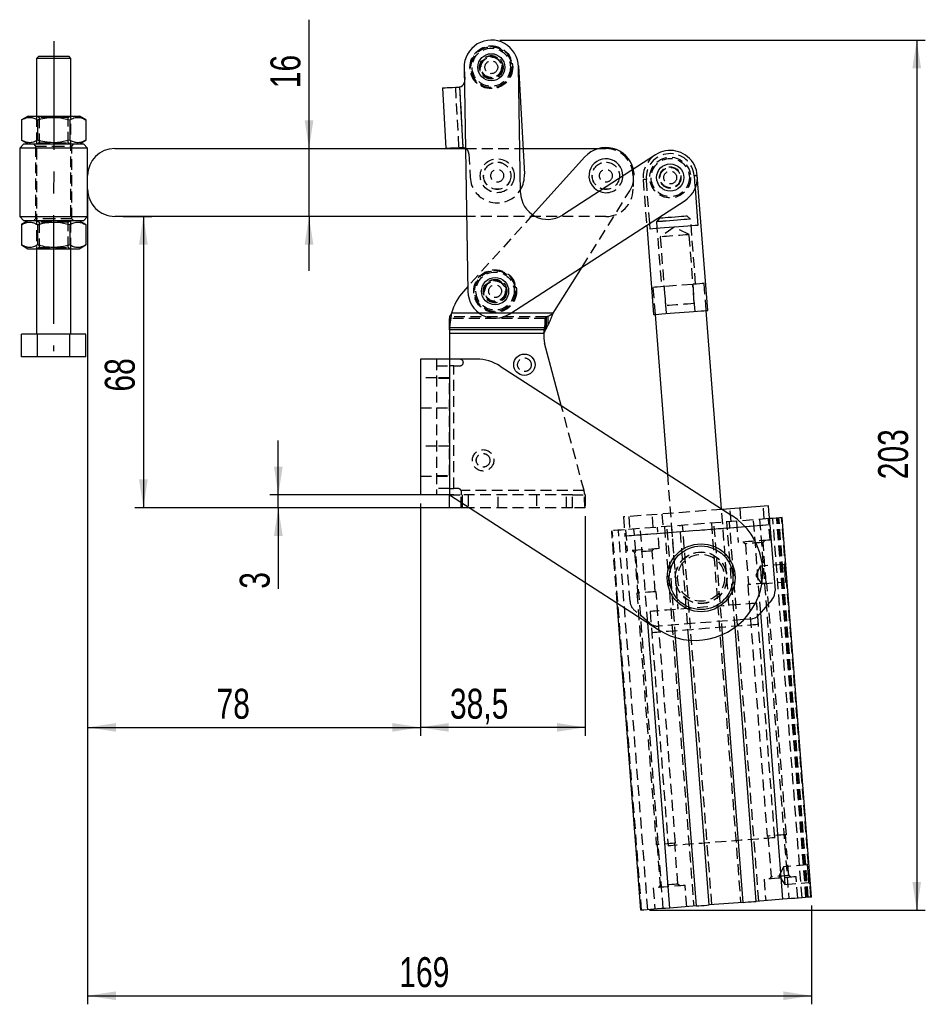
# Model space of a CAD drawing. Extents: x 96 to 729, y 56 to 572.
# Tile 6 of 14: x 96 to 308, y 308 to 539. Entities that reach past the tile are written whole.
import ezdxf

# ---------------------------------------------------------------- set-up
doc = ezdxf.new("R2010")
doc.units = 0
doc.header["$LTSCALE"] = 2
doc.linetypes.add('CENTERX2', pattern=[20.32, 12.7, -2.54, 2.54, -2.54])
doc.linetypes.add('HIDDEN', pattern=[1.905, 1.27, -0.635])
doc.layers.get('0').update_dxf_attribs({"linetype": 'CONTINUOUS'})
doc.styles.add('SLDTEXTSTYLE0', font='TXT', dxfattribs={"width": 0.75})
doc.dimstyles.new('SLDDIMSTYLE0', dxfattribs={"dimtxt": 7, "dimasz": 6.604, "dimexe": 0, "dimexo": 0.0625, "dimgap": 1.75, "dimtad": 1, "dimdec": 3, "dimrnd": 1e-09, "dimzin": 12, "dimtxsty": 'SLDTEXTSTYLE0', "dimsah": 1, "dimcen": 0.09, "dimazin": 3, "dimtfac": 1, "dimtdec": 3, "dimtmove": 0, "dimatfit": 3, "dimtolj": 1, "dimtzin": 12})
doc.dimstyles.new('SLDDIMSTYLE1', dxfattribs={"dimtxt": 7, "dimasz": 6.604, "dimexe": 0, "dimexo": 0.0625, "dimgap": 1.75, "dimtad": 1, "dimdec": 0, "dimrnd": 1e-09, "dimzin": 12, "dimtxsty": 'SLDTEXTSTYLE0', "dimsah": 1, "dimcen": 0.09, "dimazin": 3, "dimtfac": 1, "dimtdec": 0, "dimtofl": 0, "dimtmove": 0, "dimatfit": 3, "dimtolj": 1, "dimtzin": 12})
doc.dimstyles.new('SLDDIMSTYLE2', dxfattribs={"dimtxt": 7, "dimasz": 6.604, "dimexe": 0, "dimexo": 0.0625, "dimgap": 1.75, "dimtad": 1, "dimdec": 0, "dimrnd": 1e-09, "dimzin": 12, "dimtxsty": 'SLDTEXTSTYLE0', "dimsah": 1, "dimcen": 0.09, "dimazin": 3, "dimtfac": 1, "dimtdec": 0, "dimtmove": 0, "dimatfit": 3, "dimtolj": 1, "dimtzin": 12})
doc.dimstyles.new('SLDDIMSTYLE3', dxfattribs={"dimtxt": 7, "dimasz": 6.604, "dimexe": 0, "dimexo": 0.0625, "dimgap": 1.75, "dimtad": 1, "dimdec": 0, "dimrnd": 1e-09, "dimzin": 12, "dimtxsty": 'SLDTEXTSTYLE0', "dimsah": 1, "dimcen": 0.09, "dimazin": 3, "dimtfac": 1, "dimtofl": 0, "dimtmove": 0, "dimatfit": 3, "dimtolj": 1, "dimtzin": 12})
doc.dimstyles.new('SLDDIMSTYLE4', dxfattribs={"dimtxt": 7, "dimasz": 6.604, "dimexe": 0, "dimexo": 0.0625, "dimgap": 1.75, "dimtad": 1, "dimdec": 3, "dimrnd": 1e-09, "dimzin": 12, "dimtxsty": 'SLDTEXTSTYLE0', "dimsah": 1, "dimcen": 0.09, "dimazin": 3, "dimtfac": 1, "dimtdec": 3, "dimtofl": 0, "dimtmove": 0, "dimatfit": 3, "dimtolj": 1, "dimtzin": 12})

# ---------------------------------------------------------------- blocks, each defined once
blk = doc.blocks.new('_D')
at = {"color": 179, "linetype": 'CONTINUOUS'}
for p, q in [((156.47, 427.61), (156.47, 440.31)), ((197.47, 427.61), (154.47, 427.61)), ((156.47, 424.61), (156.47, 427.61)), ((197.47, 424.61), (154.47, 424.61)), ((156.47, 424.61), (156.47, 405.65))]:
    blk.add_line(p, q, dxfattribs=at)
for points in [[(156.47, 427.61), (157.49, 434.21), (155.46, 434.21)], [(156.47, 424.61), (155.46, 418), (157.49, 418)]]:
    blk.add_solid(points, dxfattribs=at)
at = {"color": 179, "linetype": 'CONTINUOUS', "insert": (147.45, 405.65, 0.1), "char_height": 7, "attachment_point": 1, "rotation": 90, "style": 'SLDTEXTSTYLE0'}
blk.add_mtext('3', dxfattribs=at)
blk = doc.blocks.new('_D_1')
at = {"color": 179, "linetype": 'CONTINUOUS'}
for p, q in [((120.24, 492.73), (126.93, 492.73)), ((124.93, 492.73), (124.93, 424.61)), ((194.47, 424.61), (122.93, 424.61))]:
    blk.add_line(p, q, dxfattribs=at)
for points in [[(124.93, 492.73), (123.92, 486.13), (125.95, 486.13)], [(124.93, 424.61), (125.95, 431.21), (123.92, 431.21)]]:
    blk.add_solid(points, dxfattribs=at)
at = {"color": 179, "linetype": 'CONTINUOUS', "insert": (115.91, 451.75, 0.1), "char_height": 7, "attachment_point": 1, "rotation": 90, "style": 'SLDTEXTSTYLE0'}
blk.add_mtext('68', dxfattribs=at)
blk = doc.blocks.new('_D_2')
at = {"color": 179, "linetype": 'CONTINUOUS'}
for p, q in [((163.65, 508.6), (163.66, 538.72)), ((163.65, 492.72), (163.65, 508.6)), ((163.65, 492.72), (163.64, 480.02))]:
    blk.add_line(p, q, dxfattribs=at)
for points in [[(163.65, 508.6), (164.67, 515.2), (162.63, 515.2)], [(163.65, 492.72), (162.63, 486.12), (164.66, 486.12)]]:
    blk.add_solid(points, dxfattribs=at)
at = {"color": 179, "linetype": 'CONTINUOUS', "insert": (154.63, 522.7, 0.1), "char_height": 7, "attachment_point": 1, "rotation": 89.987, "style": 'SLDTEXTSTYLE0'}
blk.add_mtext('16', dxfattribs=at)
blk = doc.blocks.new('_D_3')
at = {"color": 179, "linetype": 'CONTINUOUS'}
for p, q in [((208.26, 533.95), (307.7, 533.95)), ((305.7, 533.95), (305.7, 330.48)), ((243.24, 330.48), (307.7, 330.48))]:
    blk.add_line(p, q, dxfattribs=at)
for points in [[(305.7, 533.95), (304.69, 527.35), (306.72, 527.35)], [(305.7, 330.48), (306.72, 337.08), (304.69, 337.08)]]:
    blk.add_solid(points, dxfattribs=at)
at = {"color": 179, "linetype": 'CONTINUOUS', "insert": (296.68, 431.25, 0.1), "char_height": 7, "attachment_point": 1, "rotation": 90, "style": 'SLDTEXTSTYLE0'}
blk.add_mtext('203', dxfattribs=at)
blk = doc.blocks.new('_D_4')
at = {"color": 179, "linetype": 'CONTINUOUS'}
for p, q in [((111.9, 497.09), (111.9, 308.48)), ((281.12, 331.55), (281.12, 308.48)), ((111.9, 310.48), (281.12, 310.48))]:
    blk.add_line(p, q, dxfattribs=at)
for points in [[(111.9, 310.48), (118.5, 309.46), (118.5, 311.49)], [(281.12, 310.48), (274.52, 311.49), (274.52, 309.46)]]:
    blk.add_solid(points, dxfattribs=at)
at = {"color": 179, "linetype": 'CONTINUOUS', "insert": (184.74, 319.5, 0.1), "char_height": 7, "attachment_point": 1, "style": 'SLDTEXTSTYLE0'}
blk.add_mtext('169', dxfattribs=at)
blk = doc.blocks.new('_D_5')
at = {"color": 179, "linetype": 'CONTINUOUS'}
for p, q in [((111.9, 497.09), (111.9, 371.23)), ((189.72, 425.58), (189.72, 371.23)), ((111.9, 373.23), (189.72, 373.23))]:
    blk.add_line(p, q, dxfattribs=at)
for points in [[(111.9, 373.23), (118.5, 372.22), (118.5, 374.25)], [(189.72, 373.23), (183.12, 374.25), (183.12, 372.22)]]:
    blk.add_solid(points, dxfattribs=at)
at = {"color": 179, "linetype": 'CONTINUOUS', "insert": (142.02, 382.26, 0.1), "char_height": 7, "attachment_point": 1, "style": 'SLDTEXTSTYLE0'}
blk.add_mtext('78', dxfattribs=at)
blk = doc.blocks.new('_D_6')
at = {"color": 218, "linetype": 'CONTINUOUS'}
for p, q in [((189.72, 425.58), (189.72, 371.23)), ((228.22, 422.61), (228.22, 371.23)), ((228.22, 373.23), (189.72, 373.23))]:
    blk.add_line(p, q, dxfattribs=at)
for points in [[(189.72, 373.23), (196.32, 372.22), (196.32, 374.25)], [(228.22, 373.23), (221.62, 374.25), (221.62, 372.22)]]:
    blk.add_solid(points, dxfattribs=at)
at = {"color": 218, "linetype": 'CONTINUOUS', "insert": (196.59, 382.26, 0.1), "char_height": 7, "attachment_point": 1, "style": 'SLDTEXTSTYLE0'}
blk.add_mtext('38,5', dxfattribs=at)

msp = doc.modelspace()

# ---------------------------------------------------------------- linework, layer by layer
at = {"color": 218, "linetype": 'CENTERX2'}
msp.add_line((103.966141, 533.674413), (103.949669, 461.174415), dxfattribs=at)
at = {"color": 7, "linetype": 'CONTINUOUS'}
for p, q in [((99.965235, 529.675324), (99.962165, 516.175319)), ((100.465347, 530.175206), (99.965235, 529.675324)), ((107.965228, 529.673506), (107.465347, 530.173619)), ((107.962166, 516.173501), (107.965228, 529.673506)), ((199.909001, 527.493593), (200.789399, 475.150996)), ((212.59861, 527.947483), (213.987008, 502.585453)), ((213.102322, 498.270814), (212.607205, 527.707172)), ((194.855099, 522.769858), (195.631289, 508.591083)), ((198.649417, 522.977573), (198.848386, 523.001877)), ((198.848386, 523.001877), (199.626041, 508.796361)), ((97.962168, 516.175774), (96.456413, 515.306887)), ((111.467523, 515.303475), (109.962163, 516.173047)), ((96.456413, 515.306887), (96.455333, 510.545348)), ((100.209189, 515.30603), (100.208109, 510.544498)), ((107.714747, 515.304332), (107.71366, 510.542792)), ((111.467523, 515.303475), (111.466442, 510.541943)), ((97.023187, 509.675992), (96.022961, 508.676213)), ((96.455333, 510.545348), (97.960686, 509.675776)), ((109.960688, 509.673049), (111.466442, 510.541943)), ((111.897958, 508.672607), (110.898187, 509.67284)), ((96.022961, 508.676213), (96.019325, 492.676218)), ((111.896505, 502.260108), (111.897958, 508.672607)), ((118.247946, 508.608666), (200.226957, 508.59004)), ((199.626041, 508.796361), (199.425608, 508.798798)), ((213.658465, 508.586992), (231.248639, 508.582991)), ((228.146813, 506.654468), (215.916429, 493.10254)), ((244.629693, 507.135254), (222.906119, 493.049604)), ((111.895782, 499.085111), (111.896505, 502.260108)), ((256.84951, 470.739302), (254.415584, 502.295581)), ((111.894329, 492.672612), (111.895782, 499.085111)), ((253.895168, 499.246527), (254.560367, 490.622145)), ((210.593196, 469.929785), (251.539083, 496.479255)), ((200.493974, 492.714983), (118.24434, 492.733669)), ((96.019325, 492.676218), (97.019096, 491.675992)), ((96.450848, 490.80689), (96.449767, 486.04535)), ((97.956595, 491.675776), (96.450848, 490.80689)), ((100.203623, 490.806033), (100.202543, 486.044497)), ((107.709174, 490.804327), (107.708094, 486.042795)), ((111.461957, 490.803477), (109.956597, 491.673049)), ((110.894096, 491.672841), (111.894329, 492.672612)), ((111.461957, 490.803477), (111.460869, 486.041942)), ((242.57479, 490.666774), (244.187118, 469.762658)), ((243.400212, 489.761365), (243.294389, 491.133367)), ((96.449767, 486.04535), (97.95512, 485.175778)), ((109.955122, 485.173051), (111.460869, 486.041942)), ((99.955124, 485.175324), (99.950579, 465.175324)), ((107.950581, 465.173506), (107.955125, 485.173506)), ((220.745319, 470.097245), (227.486616, 480.883543)), ((200.76975, 476.319202), (199.742314, 475.180746)), ((244.536081, 469.789573), (247.412187, 432.50036)), ((260.078118, 424.328529), (256.500547, 470.712387)), ((196.4705, 466.229503), (196.4705, 468.82758)), ((196.496184, 469.231219), (196.496184, 466.633142)), ((96.443822, 459.876121), (96.445021, 465.176121)), ((100.197804, 465.175268), (96.445021, 465.176121)), ((100.196597, 459.875268), (100.197804, 465.175268)), ((107.703355, 465.173562), (100.197804, 465.175268)), ((107.702148, 459.873562), (107.703355, 465.173562)), ((111.456131, 465.172709), (107.703355, 465.173562)), ((111.454924, 459.872709), (111.456131, 465.172709)), ((196.4705, 466.229503), (196.4705, 466.228996)), ((218.822671, 466.228996), (196.4705, 466.228996)), ((196.4705, 466.228996), (196.4705, 465.362971)), ((218.542246, 465.362971), (196.4705, 465.362971)), ((196.4705, 465.362971), (196.4705, 459.332385)), ((219.150073, 466.633142), (196.496184, 466.633142)), ((218.822671, 466.229503), (218.822671, 466.228996)), ((218.822671, 465.862972), (218.822671, 466.228996)), ((219.150073, 466.633142), (219.472165, 467.186791)), ((222.624181, 448.493133), (218.723357, 463.051212)), ((100.196597, 459.875268), (96.443822, 459.876121)), ((107.702148, 459.873562), (100.196597, 459.875268)), ((111.454924, 459.872709), (107.702148, 459.873562)), ((189.720501, 459.332385), (189.720501, 427.582386)), ((196.4705, 459.332385), (189.720501, 459.332385)), ((196.4705, 459.332385), (196.4705, 427.582386)), ((202.877933, 459.332385), (196.4705, 459.332385)), ((208.299325, 457.735275), (262.451959, 422.796969)), ((196.4705, 427.582386), (189.720501, 427.582386)), ((196.4705, 427.582386), (245.239043, 396.117802)), ((196.4705, 424.607386), (196.4705, 427.582386)), ((199.470501, 424.607386), (196.4705, 424.607386)), ((201.081603, 424.607386), (199.470501, 424.607386)), ((271.055256, 425.048567), (260.253423, 424.215425)), ((281.121289, 333.551709), (274.277074, 422.288155)), ((271.40131, 420.561893), (272.580357, 405.275355)), ((271.867411, 403.092745), (268.883736, 399.610343)), ((241.239739, 330.475655), (235.702203, 402.270799)), ((266.836268, 398.571134), (265.286115, 398.451571)), ((274.407727, 333.033894), (269.240582, 400.026838)), ((247.953301, 330.993471), (242.809375, 397.68538)), ((268.169754, 332.552758), (263.225937, 396.650237)), ((254.191273, 331.474607), (249.350817, 394.231965)), ((265.158699, 332.320516), (260.32689, 394.965759)), ((257.202328, 331.706849), (252.424975, 393.64607)), ((265.158699, 332.320516), (257.202328, 331.706849)), ((274.407727, 333.033894), (268.169754, 332.552758)), ((254.191273, 331.474607), (247.953301, 330.993471))]:
    msp.add_line(p, q, dxfattribs=at)
at = {"color": 7, "linetype": 'HIDDEN'}
for p, q in [((199.909001, 527.493593), (199.917597, 527.253282)), ((199.917597, 527.253282), (200.065182, 524.557319)), ((197.850613, 522.933838), (198.626804, 508.75507)), ((198.848386, 523.001877), (199.626041, 508.796361)), ((99.962165, 516.175319), (99.955124, 485.175324)), ((100.171593, 516.175275), (100.587097, 515.884195)), ((100.587097, 515.884195), (100.585756, 509.966162)), ((107.335751, 509.964635), (107.3371, 515.882661)), ((107.3371, 515.882661), (107.75273, 516.173554)), ((107.955125, 485.173506), (107.962166, 516.173501)), ((99.210692, 509.675492), (99.710574, 509.17538)), ((99.710574, 509.17538), (99.706714, 492.175383)), ((100.585756, 509.966162), (100.170118, 509.675276)), ((107.751255, 509.673555), (107.335751, 509.964635)), ((108.206709, 492.173445), (108.210576, 509.17345)), ((108.210576, 509.17345), (108.710689, 509.673332)), ((200.226957, 508.59004), (213.658465, 508.586992)), ((201.005358, 507.383031), (201.305995, 501.89126)), ((231.248639, 508.582991), (233.047943, 508.582589)), ((239.396501, 502.231141), (239.39578, 499.056143)), ((253.664465, 502.237645), (253.895168, 499.246527)), ((241.753192, 501.318929), (242.57479, 490.666774)), ((243.294389, 491.133367), (242.504311, 501.376864)), ((227.486616, 480.883543), (238.643321, 498.734643)), ((215.916429, 493.10254), (200.76975, 476.319202)), ((252.846544, 492.079792), (252.022834, 492.78554)), ((99.706714, 492.175383), (99.206602, 491.675493)), ((100.166028, 491.675277), (100.581532, 491.384198)), ((100.581532, 491.384198), (100.580191, 485.466164)), ((107.330186, 485.464633), (107.331534, 491.382663)), ((107.331534, 491.382663), (107.747165, 491.673556)), ((108.706598, 491.673333), (108.206709, 492.173445)), ((233.044337, 492.707585), (200.493974, 492.714983)), ((245.575981, 492.288296), (244.870235, 491.464582)), ((244.870235, 491.464582), (246.041672, 476.276693)), ((254.017984, 476.891902), (252.846544, 492.079792)), ((248.976988, 490.234551), (245.744159, 487.936211)), ((252.524023, 488.459137), (248.976988, 490.234551)), ((253.908244, 470.512443), (252.524023, 488.459137)), ((245.744159, 487.936211), (247.128384, 469.989517)), ((100.580191, 485.466164), (100.164552, 485.175275)), ((107.74569, 485.173554), (107.330186, 485.464633)), ((253.336632, 476.83935), (246.723024, 476.329246)), ((253.682685, 472.352677), (253.336632, 476.83935)), ((256.500547, 470.712387), (256.012061, 477.045705)), ((244.047595, 476.122891), (244.536081, 469.789573)), ((247.069081, 471.842569), (246.723024, 476.329246)), ((220.745319, 470.097245), (196.941131, 470.097245)), ((210.851458, 470.097245), (203.438323, 470.097245)), ((218.822671, 468.827073), (196.4705, 468.827073)), ((219.150073, 469.231219), (196.496184, 469.231219)), ((218.822671, 466.229503), (218.822671, 468.82758)), ((219.150073, 469.231219), (219.472165, 469.369632)), ((219.150073, 466.633142), (219.150073, 469.231219)), ((219.472165, 469.369632), (219.472165, 467.186791)), ((218.822671, 466.228996), (196.4705, 466.228996)), ((218.542246, 465.362971), (196.4705, 465.362971)), ((219.150073, 466.633142), (196.496184, 466.633142)), ((193.470502, 459.332385), (193.470502, 427.582386)), ((196.4705, 459.332385), (196.4705, 427.582386)), ((196.4705, 459.332385), (196.4705, 459.307385)), ((198.970501, 459.307385), (196.4705, 459.307385)), ((196.4705, 459.307385), (196.4705, 457.807385)), ((193.470502, 457.807385), (196.4705, 457.807385)), ((196.4705, 457.807385), (196.4705, 454.807387)), ((197.4705, 457.807385), (196.4705, 457.807385)), ((197.4705, 429.107386), (197.4705, 457.807385)), ((197.4705, 457.807385), (198.970501, 457.807385)), ((193.470502, 454.957385), (189.720501, 454.957385)), ((196.4705, 454.957385), (193.470502, 454.957385)), ((196.4705, 454.807387), (193.470502, 454.807387)), ((196.4705, 432.107386), (196.4705, 454.807387)), ((189.720501, 447.957386), (193.470502, 447.957386)), ((193.470502, 447.957386), (196.4705, 447.957386)), ((227.952551, 428.607386), (222.624181, 448.493133)), ((193.470502, 438.957386), (189.720501, 438.957386)), ((196.4705, 438.957386), (193.470502, 438.957386)), ((189.720501, 431.957386), (193.470502, 431.957386)), ((193.470502, 432.107386), (196.4705, 432.107386)), ((193.470502, 431.957386), (196.4705, 431.957386)), ((196.4705, 432.107386), (196.4705, 429.107386)), ((247.412187, 432.50036), (249.853642, 400.846465)), ((196.4705, 429.107386), (193.470502, 429.107386)), ((196.4705, 429.107386), (197.4705, 429.107386)), ((196.4705, 429.107386), (196.4705, 427.607386)), ((198.470501, 429.107386), (197.4705, 429.107386)), ((227.952551, 428.607386), (199.177607, 428.607386)), ((199.220501, 428.357386), (199.220501, 427.607386)), ((196.4705, 427.582386), (196.4705, 427.607386)), ((196.4705, 427.607386), (199.470501, 427.607386)), ((199.220501, 424.607386), (199.220501, 427.607386)), ((225.220501, 427.607386), (199.470501, 427.607386)), ((199.470501, 427.607386), (199.470501, 424.607386)), ((199.470501, 427.607386), (199.470501, 425.64684)), ((200.845501, 427.607386), (200.845501, 424.607386)), ((207.845501, 424.607386), (207.845501, 427.607386)), ((216.845501, 427.607386), (216.845501, 424.607386)), ((223.845501, 424.607386), (223.845501, 427.607386)), ((225.220501, 424.607386), (225.220501, 427.607386)), ((225.220501, 427.607386), (228.220501, 427.607386)), ((228.220501, 427.607386), (228.220501, 424.607386)), ((225.220501, 424.607386), (201.081603, 424.607386)), ((228.220501, 424.607386), (225.220501, 424.607386)), ((260.253423, 424.215425), (237.155936, 422.433923)), ((261.818108, 401.769281), (260.078118, 424.328529)), ((262.312611, 421.365339), (262.081904, 424.356455)), ((264.325244, 424.529483), (264.555947, 421.538367)), ((270.03966, 421.961324), (269.808957, 424.95244)), ((271.28596, 422.057451), (237.386639, 419.442807)), ((238.402236, 422.53005), (238.632939, 419.538934)), ((244.116654, 419.961891), (243.88595, 422.953007)), ((246.129287, 423.126035), (246.35999, 420.134919)), ((263.558907, 421.461466), (263.943413, 416.476272)), ((269.240582, 400.026838), (267.563512, 421.77034)), ((268.967842, 421.878655), (275.812057, 333.142211)), ((271.421203, 417.053032), (271.036697, 422.038225)), ((278.90223, 333.380555), (272.058015, 422.116999)), ((279.816975, 333.451112), (272.972764, 422.187553)), ((280.024548, 333.467116), (273.180329, 422.203563)), ((280.329448, 333.490637), (273.485233, 422.22708)), ((280.971733, 333.540176), (274.127518, 422.276619)), ((235.702203, 402.270799), (234.395526, 419.212103)), ((241.389296, 330.487196), (234.545081, 419.223638)), ((242.83982, 330.599074), (235.995605, 419.335517)), ((271.40131, 420.561893), (237.501993, 417.947249)), ((265.610912, 420.115281), (237.501993, 417.947249)), ((237.635901, 419.462032), (238.020408, 414.476839)), ((246.449267, 330.877465), (239.605052, 419.613912)), ((242.809375, 397.68538), (241.109086, 419.729918)), ((245.498196, 415.053599), (245.113691, 420.038792)), ((246.733879, 420.163757), (253.578094, 331.427311)), ((249.350817, 394.231965), (247.347058, 420.211051)), ((248.354067, 420.288721), (249.853642, 400.846465)), ((252.424975, 393.64607), (250.358113, 420.443293)), ((257.815507, 331.754145), (250.971292, 420.490587)), ((257.701305, 421.009671), (264.54552, 332.273227)), ((260.32689, 394.965759), (258.314484, 421.056965)), ((261.818108, 401.769281), (260.31853, 421.211536)), ((263.225937, 396.650237), (261.325539, 421.289207)), ((268.782933, 332.600054), (261.938718, 421.336501)), ((238.681038, 402.660712), (237.501993, 417.947249)), ((269.776487, 416.491889), (270.174907, 416.956905)), ((239.266706, 414.572965), (239.731721, 414.174546)), ((243.853481, 414.492456), (244.251901, 414.957472)), ((244.589196, 404.953786), (243.853481, 414.492456)), ((265.189712, 416.572398), (265.654729, 416.17398)), ((265.654729, 416.17398), (266.390444, 406.63531)), ((270.512202, 406.95322), (269.776487, 416.491889)), ((239.731721, 414.174546), (240.467436, 404.635877)), ((269.135603, 410.926122), (268.104707, 408.773472)), ((274.686118, 411.354233), (269.135603, 410.926122)), ((274.946516, 411.658158), (274.686118, 411.354233)), ((268.104707, 408.773472), (269.453512, 406.804365)), ((266.207983, 406.621237), (270.745159, 347.795953)), ((269.453512, 406.804365), (275.004027, 407.232474)), ((275.231836, 348.14201), (270.694659, 406.967292)), ((275.004027, 407.232474), (275.307951, 406.972076)), ((240.284979, 404.621803), (244.822153, 345.796523)), ((249.308829, 346.142572), (244.771653, 404.96786)), ((268.683364, 397.283946), (268.298858, 402.269141)), ((272.52843, 347.432014), (268.298858, 402.269141)), ((243.20265, 397.629569), (239.720249, 400.613244)), ((243.37289, 400.346608), (243.757398, 395.361415)), ((243.37289, 400.346608), (247.60246, 345.509482)), ((265.286115, 398.451571), (245.385261, 396.916625)), ((270.92762, 347.810027), (271.663332, 338.271354)), ((275.785093, 338.589263), (275.049378, 348.127936)), ((245.004614, 345.810589), (245.740325, 336.271924)), ((249.862083, 336.589833), (249.126372, 346.128506)), ((280.10766, 341.063005), (274.557145, 340.634895)), ((280.368057, 341.366929), (280.10766, 341.063005)), ((274.557145, 340.634895), (273.526249, 338.482243)), ((273.526249, 338.482243), (274.875057, 336.513136)), ((276.250107, 338.190851), (275.785093, 338.589263)), ((245.740325, 336.271924), (245.341906, 335.806911)), ((250.3271, 336.191413), (249.862083, 336.589833)), ((251.957906, 331.302349), (251.5734, 336.28754)), ((270.018616, 337.710214), (270.403122, 332.725023)), ((271.663332, 338.271354), (271.264916, 337.806341)), ((274.875057, 336.513136), (280.425568, 336.941247)), ((277.880912, 333.30178), (277.496402, 338.286971)), ((280.425568, 336.941247), (280.729492, 336.680849)), ((244.09561, 335.710783), (244.480116, 330.725585))]:
    msp.add_line(p, q, dxfattribs=at)
at = {"color": 8, "linetype": 'CONTINUOUS'}
for p, q in [((203.438323, 470.097245), (196.941131, 470.097245)), ((220.745319, 470.097245), (210.851458, 470.097245)), ((199.470501, 425.64684), (199.470501, 424.607386)), ((271.40131, 420.561893), (265.610912, 420.115281))]:
    msp.add_line(p, q, dxfattribs=at)
at = {"color": 7, "linetype": 'CONTINUOUS', "flags": 128}
for points in [[(107.42933, 529.673626), (106.897441, 529.673745), (106.218514, 529.673901), (105.4266, 529.67408), (104.561401, 529.674274), (103.66631, 529.674482), (102.786211, 529.674684), (101.965231, 529.67487), (101.244544, 529.675034), (100.660277, 529.67516), (100.24174, 529.675257), (100.009908, 529.675309), (99.965235, 529.675324)], [(100.465347, 530.175206), (100.536076, 530.175191), (100.803268, 530.175132), (101.25423, 530.175027), (101.862748, 530.174893), (102.593464, 530.174722), (103.403908, 530.174543), (104.246979, 530.174349), (105.07368, 530.174163), (105.835979, 530.173984), (106.489552, 530.173843), (106.996437, 530.173724)], [(106.996437, 530.173724), (107.327161, 530.173649), (107.462508, 530.173619), (107.465347, 530.173619)], [(107.965228, 529.673506), (107.954045, 529.673506), (107.787525, 529.673544), (107.42933, 529.673626)], [(194.855099, 522.769858), (194.927047, 522.773792), (195.1403, 522.785467), (195.487176, 522.804459), (195.955175, 522.830081), (196.527439, 522.861403), (197.183348, 522.897315), (197.899272, 522.936505), (198.649417, 522.977573)], [(97.962168, 516.175774), (98.064323, 516.175752), (98.367331, 516.175684), (98.860865, 516.175573), (99.528109, 516.175424), (100.346354, 516.175237), (101.287735, 516.175021), (102.320184, 516.174783), (103.408558, 516.174537), (104.515774, 516.174284), (105.604139, 516.174038), (106.636596, 516.173807), (107.57797, 516.173591), (108.396215, 516.173405), (109.063466, 516.173256), (109.557, 516.173144), (109.86, 516.173077), (109.962163, 516.173047)], [(97.023187, 509.675992), (97.029438, 509.675992), (97.178896, 509.675954), (97.523456, 509.675872), (98.053207, 509.675753), (98.752898, 509.675597), (99.602414, 509.675403), (100.577307, 509.67518), (101.649528, 509.674941), (102.788245, 509.67468), (103.96069, 509.674412)], [(103.96069, 509.674412), (105.133129, 509.674144), (106.271846, 509.673891), (107.344074, 509.673645), (108.318967, 509.673421), (109.168475, 509.673228), (109.868174, 509.673071), (110.397917, 509.672952), (110.742477, 509.67287), (110.891936, 509.67284), (110.898187, 509.67284)], [(103.960459, 508.67441), (102.718761, 508.674693), (101.507639, 508.674969), (100.356912, 508.67523), (99.294913, 508.675476), (98.347803, 508.675692), (97.538886, 508.67587), (96.8881, 508.676019), (96.411449, 508.676131), (96.120683, 508.676191), (96.022961, 508.676213)], [(111.897958, 508.672607), (111.800236, 508.672629), (111.50947, 508.672696), (111.032826, 508.672808), (110.382033, 508.672957), (109.573123, 508.673136), (108.626005, 508.673352), (107.564007, 508.673598), (106.41328, 508.673859), (105.202158, 508.674134), (103.960459, 508.67441)], [(199.425608, 508.798798), (198.675463, 508.757737), (197.95954, 508.71854), (197.30363, 508.682636), (196.731366, 508.651306), (196.263367, 508.625691), (195.916492, 508.606699), (195.703238, 508.595024), (195.631289, 508.591083)], [(96.019325, 492.676218), (96.117047, 492.676196), (96.407813, 492.676129), (96.884464, 492.676017), (97.53525, 492.675875), (98.344167, 492.675689), (99.291277, 492.675473), (100.353276, 492.675235), (101.504003, 492.674974), (102.715125, 492.674698), (103.956823, 492.674415)], [(103.9566, 491.674413), (102.784154, 491.674681), (101.645445, 491.674942), (100.573217, 491.67518), (99.598323, 491.675404), (98.748808, 491.675598), (98.049117, 491.675754), (97.519365, 491.675873), (97.174806, 491.675955), (97.025347, 491.675985), (97.019096, 491.675992)], [(110.894096, 491.672841), (110.887845, 491.672841), (110.738387, 491.672871), (110.393827, 491.672953), (109.864083, 491.673072), (109.164384, 491.673228), (108.314877, 491.673422), (107.339983, 491.673646), (106.267755, 491.673891), (105.129038, 491.674145), (103.9566, 491.674413)], [(103.956823, 492.674415), (105.198522, 492.674132), (106.409651, 492.673856), (107.560379, 492.673595), (108.62237, 492.673357), (109.569487, 492.673141), (110.378397, 492.672955), (111.02919, 492.672806), (111.505834, 492.672701), (111.7966, 492.672634), (111.894329, 492.672612)], [(254.560367, 490.622145), (253.935543, 490.573947), (253.150975, 490.513434), (252.231957, 490.442556), (251.208113, 490.363588), (250.112449, 490.279076), (248.980289, 490.191755), (247.848128, 490.104427), (246.752464, 490.019922), (245.728621, 489.940953), (244.809599, 489.870069), (244.025034, 489.809555), (243.400212, 489.761365)], [(251.496305, 491.975647), (251.344965, 491.96398), (250.588787, 491.905649), (249.74584, 491.840635), (248.85839, 491.772187), (247.970944, 491.703738), (247.127996, 491.638725), (246.371814, 491.580401), (246.220474, 491.568726)], [(250.000947, 492.629592), (249.986028, 492.628437), (249.203407, 492.56808), (248.395403, 492.505756), (247.612783, 492.445392), (247.597867, 492.444244)], [(97.95512, 485.175778), (98.057282, 485.175752), (98.36029, 485.175685), (98.853817, 485.175573), (99.521068, 485.17542), (100.339313, 485.175234), (101.280694, 485.175022), (102.313143, 485.174787), (103.401509, 485.174541), (104.508733, 485.174288), (105.597099, 485.174042), (106.629555, 485.173807), (107.570929, 485.173591), (108.389174, 485.173405), (109.056426, 485.173256), (109.549952, 485.173144), (109.85296, 485.173074), (109.955122, 485.173051), (109.955122, 485.173051)], [(244.187118, 469.762658), (244.212606, 469.764621), (244.415277, 469.780252), (244.814103, 469.811016), (245.396269, 469.855917), (246.143063, 469.913517), (247.030479, 469.981962), (248.029997, 470.059057), (249.109489, 470.142317), (250.234266, 470.229072), (251.36817, 470.31653), (252.47476, 470.40188), (253.518471, 470.48238), (254.465749, 470.555444), (255.286158, 470.618722), (255.953321, 470.670179), (256.4458, 470.708166), (256.747765, 470.731457), (256.84951, 470.739302)], [(271.40131, 420.561893), (271.3338, 421.437199), (271.268879, 422.278869), (271.209051, 423.054555), (271.15661, 423.73445), (271.113576, 424.292426), (271.081598, 424.707039), (271.061902, 424.962357), (271.055256, 425.048567)], [(274.277074, 422.288155), (273.59209, 422.235322), (272.859113, 422.178788), (272.079972, 422.118693), (271.28596, 422.057451)], [(254.191273, 331.474607), (254.201115, 331.475367), (254.736793, 331.51668), (255.366051, 331.565213), (256.027551, 331.616235), (256.656808, 331.664768), (257.192486, 331.706089), (257.202328, 331.706849)], [(265.158699, 332.320516), (265.168541, 332.321276), (265.704219, 332.362597), (266.333477, 332.41113), (266.994977, 332.462151), (267.624234, 332.510685), (268.159912, 332.552005), (268.169754, 332.552758)], [(281.121289, 333.551709), (280.436305, 333.498877), (279.703324, 333.442342), (278.924187, 333.382246), (278.100823, 333.318745), (277.235289, 333.25198), (276.329738, 333.182138), (275.386435, 333.109383), (274.407727, 333.033894)], [(247.953301, 330.993471), (246.974592, 330.917981), (246.031286, 330.845226), (245.125738, 330.775385), (244.260204, 330.708628), (243.436842, 330.645119), (242.657702, 330.585022), (241.924725, 330.528487), (241.239739, 330.475655)]]:
    msp.add_lwpolyline(points, dxfattribs=at)
at = {"color": 7, "linetype": 'HIDDEN', "flags": 128}
for points in [[(107.3371, 515.882661), (107.239028, 515.882683), (106.950511, 515.88275), (106.488322, 515.882854), (105.879319, 515.882996), (105.158893, 515.88316), (104.368908, 515.883339), (103.555289, 515.883517), (102.765304, 515.883704), (102.044878, 515.883868), (101.435875, 515.884002), (100.973686, 515.884106), (100.685169, 515.884173), (100.587097, 515.884195)], [(99.710574, 509.17538), (99.71681, 509.17538), (99.865486, 509.175342), (100.20565, 509.175268), (100.721387, 509.175149), (101.388586, 509.175), (102.176045, 509.174821), (103.046951, 509.17462), (103.960571, 509.174411)], [(100.585756, 509.966162), (100.683828, 509.96614), (100.972337, 509.96608), (101.434534, 509.965968), (102.043537, 509.965834), (102.763963, 509.96567), (103.553941, 509.965491), (104.367567, 509.965305), (105.157544, 509.965126), (105.877971, 509.964962), (106.486981, 509.964821), (106.94917, 509.964717), (107.237679, 509.964657), (107.335751, 509.964635), (107.335751, 509.964635)], [(103.960571, 509.174411), (104.874199, 509.174203), (105.745104, 509.174009), (106.532564, 509.17383), (107.199763, 509.173681), (107.7155, 509.173562), (108.055664, 509.17348), (108.20434, 509.17345), (108.210576, 509.17345)], [(253.664465, 502.237645), (253.989321, 502.262701), (254.224935, 502.280873), (254.36774, 502.291885), (254.415584, 502.295581), (254.36774, 502.291885), (254.224935, 502.280873), (253.989321, 502.262701), (253.664465, 502.237645)], [(242.504311, 501.376864), (242.179455, 501.351808), (241.943843, 501.333636), (241.801036, 501.322624), (241.753192, 501.318929)], [(231.458853, 498.595227), (232.163371, 498.363343), (233.046501, 498.263833)], [(252.022834, 492.78554), (251.965736, 492.781137), (251.716049, 492.761877), (251.283099, 492.728484), (250.69409, 492.68305), (250.000947, 492.629592)], [(103.956712, 492.174414), (103.043084, 492.174623), (102.172186, 492.174816), (101.384719, 492.174995), (100.717527, 492.175152), (100.201783, 492.175263), (99.861627, 492.175345), (99.712943, 492.175375), (99.706714, 492.175383)], [(107.331534, 491.382663), (107.233462, 491.382685), (106.944946, 491.382752), (106.482757, 491.382857), (105.873754, 491.382991), (105.153327, 491.383155), (104.363342, 491.383334), (103.549724, 491.38352), (102.759739, 491.383699), (102.039312, 491.383863), (101.430309, 491.384004), (100.96812, 491.384109), (100.679604, 491.384176), (100.581532, 491.384198)], [(108.206709, 492.173445), (108.20048, 492.173453), (108.051797, 492.173483), (107.71164, 492.173557), (107.195904, 492.173676), (106.528704, 492.173833), (105.741238, 492.174012), (104.870339, 492.174205), (103.956712, 492.174414)], [(246.220474, 491.568726), (245.740325, 491.53169), (245.265187, 491.495048), (244.970226, 491.472294), (244.870235, 491.464582)], [(247.597867, 492.444244), (246.904725, 492.390779), (246.315715, 492.345353), (245.882762, 492.311959), (245.633078, 492.292699), (245.575981, 492.288296)], [(252.846544, 492.079792), (252.746553, 492.07208), (252.451592, 492.049334), (251.976454, 492.012684), (251.496305, 491.975647)], [(252.524023, 488.459137), (252.425519, 488.451545), (252.135725, 488.429193), (251.671491, 488.393386), (251.05979, 488.346201), (250.336179, 488.290389), (249.542703, 488.22919), (248.725479, 488.166158), (247.932003, 488.104959), (247.208392, 488.049147), (246.596691, 488.00197), (246.132457, 487.966162), (245.842663, 487.94381), (245.744159, 487.936211)], [(100.580191, 485.466164), (100.678263, 485.466142), (100.966771, 485.466079), (101.428961, 485.465971), (102.037971, 485.465833), (102.758398, 485.465669), (103.548375, 485.46549), (104.362001, 485.465308), (105.151979, 485.465125), (105.872405, 485.464961), (106.481408, 485.464823), (106.943605, 485.464719), (107.232114, 485.464656), (107.330186, 485.464633), (107.330186, 485.464633)], [(256.012061, 477.045705), (255.896327, 477.036779), (255.553604, 477.010344), (254.997154, 476.967425), (254.248509, 476.909683), (253.336632, 476.83935)], [(246.723024, 476.329246), (245.811147, 476.258912), (245.062498, 476.20117), (244.506051, 476.158251), (244.163328, 476.131816), (244.047595, 476.122891)], [(253.682685, 472.352677), (252.919969, 472.293847), (252.102805, 472.230819), (251.248685, 472.164941), (250.375883, 472.097621), (249.503085, 472.030305), (248.648961, 471.964427), (247.831797, 471.901399), (247.069081, 471.842569)], [(237.155936, 422.433923), (237.162586, 422.347713), (237.182279, 422.092395), (237.214257, 421.677782), (237.257294, 421.119807), (237.309735, 420.439911), (237.369563, 419.664225), (237.43448, 418.822556), (237.501993, 417.947249)], [(237.386639, 419.442807), (236.592627, 419.381565), (235.813487, 419.32147), (235.08051, 419.264936), (234.395526, 419.212103)], [(271.421203, 417.053032), (271.414877, 417.052544), (271.26413, 417.040917), (270.920289, 417.014396), (270.401881, 416.974412), (269.736865, 416.923119), (268.961088, 416.863284), (268.116367, 416.798131), (267.248248, 416.731173), (266.403531, 416.666021), (265.627754, 416.606185), (264.962734, 416.554892), (264.44433, 416.514908), (264.100486, 416.488388), (263.949738, 416.47676), (263.943413, 416.476272)], [(245.498196, 415.053599), (245.491871, 415.053111), (245.341123, 415.041483), (244.997279, 415.014963), (244.478875, 414.974978), (243.813859, 414.923686), (243.03808, 414.86385), (242.193361, 414.798697), (241.325244, 414.73174), (240.480525, 414.666587), (239.704746, 414.606751), (239.03973, 414.555458), (238.521324, 414.515475), (238.17748, 414.488953), (238.026734, 414.477327), (238.020408, 414.476839)], [(243.853481, 414.492456), (243.752615, 414.484676), (243.459887, 414.462098), (243.003954, 414.426932), (242.429448, 414.382621), (241.7926, 414.333501), (241.155754, 414.284381), (240.581247, 414.24007), (240.125315, 414.204904), (239.832589, 414.182326), (239.731721, 414.174546)], [(269.776487, 416.491889), (269.675621, 416.484109), (269.382895, 416.461532), (268.926961, 416.426365), (268.352454, 416.382054), (267.715608, 416.332934), (267.078762, 416.283814), (266.504252, 416.239503), (266.048321, 416.204337), (265.755595, 416.181759), (265.654729, 416.17398)], [(269.135603, 410.926122), (269.143381, 410.825256), (269.16596, 410.532529), (269.201127, 410.076598), (269.245439, 409.50209), (269.294557, 408.865244)], [(274.686118, 411.354233), (274.693896, 411.253366), (274.716475, 410.960639), (274.751642, 410.504707), (274.795954, 409.930199), (274.845072, 409.293354)], [(269.294557, 408.865244), (269.343679, 408.228396), (269.387988, 407.65389), (269.423154, 407.197957), (269.445733, 406.905231), (269.453512, 406.804365)], [(274.845072, 409.293354), (274.89419, 408.656507), (274.938506, 408.081998), (274.973673, 407.626067), (274.996248, 407.333341), (275.004027, 407.232474)], [(270.694659, 406.967292), (270.638415, 406.962954), (270.39411, 406.944112), (269.97718, 406.911953), (269.424671, 406.86934), (268.785675, 406.820054), (268.116971, 406.768476), (267.477975, 406.71919), (266.925467, 406.676576), (266.508536, 406.644418), (266.264231, 406.625575), (266.207983, 406.621237)], [(244.771653, 404.96786), (244.715409, 404.96352), (244.471104, 404.944678), (244.054173, 404.912521), (243.501663, 404.869906), (242.862667, 404.82062), (242.193963, 404.769043), (241.554967, 404.719758), (241.002458, 404.677142), (240.585528, 404.644986), (240.341223, 404.626141), (240.284979, 404.621803)], [(268.298858, 402.269141), (268.274264, 402.267243), (268.078105, 402.252114), (267.688875, 402.222092), (267.112718, 402.177653), (266.358719, 402.119498), (265.43877, 402.048542), (264.367373, 401.965906), (263.161433, 401.872893), (261.839961, 401.770967), (260.423803, 401.66174), (258.935293, 401.546932), (257.397899, 401.428352), (255.835873, 401.307874), (254.273848, 401.187395), (252.736458, 401.068817), (251.247944, 400.954009), (249.831786, 400.84478), (248.510317, 400.742856), (247.304374, 400.649843), (246.23298, 400.567207), (245.313031, 400.496251), (244.559028, 400.438094), (243.982871, 400.393656), (243.593644, 400.363634), (243.397483, 400.348504), (243.37289, 400.346608)], [(268.298858, 402.269141), (268.274264, 402.267243), (268.078105, 402.252114), (267.688875, 402.222092), (267.112718, 402.177653), (266.358719, 402.119498), (265.43877, 402.048542), (264.367373, 401.965906), (263.161433, 401.872893), (261.839961, 401.770967), (260.423803, 401.66174), (258.935293, 401.546932), (257.397899, 401.428352), (255.835873, 401.307874), (254.273848, 401.187395), (252.736458, 401.068817), (251.247944, 400.954009), (249.831786, 400.84478), (248.510317, 400.742856), (247.304374, 400.649843), (246.23298, 400.567207), (245.313031, 400.496251), (244.559028, 400.438094), (243.982871, 400.393656), (243.593644, 400.363634), (243.397483, 400.348504), (243.37289, 400.346608)], [(268.683364, 397.283946), (268.658773, 397.28205), (268.462611, 397.26692), (268.073381, 397.236899), (267.497224, 397.19246), (266.743225, 397.134305), (265.823276, 397.063349), (264.751879, 396.980713), (263.545939, 396.887698), (262.224471, 396.785774), (260.808313, 396.676547), (259.319798, 396.561737), (257.782408, 396.443159), (256.220379, 396.32268), (254.658354, 396.202202), (253.120964, 396.083624), (251.632449, 395.968814), (250.216292, 395.859587), (248.894823, 395.757663), (247.68888, 395.664648), (246.617486, 395.582012), (245.697537, 395.511056), (244.943534, 395.452901), (244.367377, 395.408462), (243.978151, 395.378442), (243.781989, 395.363311), (243.757398, 395.361415)], [(275.231836, 348.14201), (275.175591, 348.137674), (274.931287, 348.118824), (274.514356, 348.086667), (273.961847, 348.044057), (273.322852, 347.994772), (272.654147, 347.943191), (272.015152, 347.893906), (271.462643, 347.851288), (271.045712, 347.819132), (270.801408, 347.800289), (270.745159, 347.795953)], [(249.308829, 346.142572), (249.252585, 346.138236), (249.008277, 346.119394), (248.59135, 346.087237), (248.038837, 346.04462), (247.399842, 345.995334), (246.731141, 345.943761), (246.092146, 345.894475), (245.539633, 345.851858), (245.122706, 345.819701), (244.878398, 345.800859), (244.822153, 345.796523)], [(272.52843, 347.432014), (272.503835, 347.430115), (272.307677, 347.414982), (271.918447, 347.384964), (271.34229, 347.340521), (270.588291, 347.28237), (269.668338, 347.21141), (268.596945, 347.128776), (267.391005, 347.035763), (266.069533, 346.933839), (264.653375, 346.824613), (263.164864, 346.7098), (261.62747, 346.591224), (260.065445, 346.470748), (258.50342, 346.350265), (256.966026, 346.231689), (255.477515, 346.116883), (254.061357, 346.00765), (252.739889, 345.905726), (251.533945, 345.812713), (250.462552, 345.730078), (249.542599, 345.659119), (248.7886, 345.600967), (248.212443, 345.556525), (247.823213, 345.526506), (247.627055, 345.511374), (247.60246, 345.509482)], [(280.10766, 341.063005), (280.115438, 340.962139), (280.138013, 340.669413), (280.17318, 340.213475), (280.217496, 339.638968), (280.26661, 339.002122)], [(275.785093, 338.589263), (275.684227, 338.581485), (275.391502, 338.558909), (274.935563, 338.523743), (274.36106, 338.479434), (273.724211, 338.430312), (273.087365, 338.381191), (272.512858, 338.336882), (272.056927, 338.301715), (271.764201, 338.27914), (271.663332, 338.271354)], [(274.557145, 340.634895), (274.564923, 340.534029), (274.587502, 340.241303), (274.622669, 339.785372), (274.666977, 339.210858), (274.716099, 338.574012)], [(274.716099, 338.574012), (274.765217, 337.937166), (274.809529, 337.362659), (274.844696, 336.906728), (274.867271, 336.614002), (274.875057, 336.513136)], [(280.26661, 339.002122), (280.315732, 338.365276), (280.360048, 337.790769), (280.395207, 337.334839), (280.41779, 337.042113), (280.425568, 336.941247)], [(251.5734, 336.28754), (251.567074, 336.287049), (251.416327, 336.275426), (251.072482, 336.248902), (250.554079, 336.208922), (249.889062, 336.157625), (249.113282, 336.097789), (248.268564, 336.032641), (247.400445, 335.965683), (246.555728, 335.900527), (245.779948, 335.840692), (245.114931, 335.789402), (244.596527, 335.749415), (244.252683, 335.722898), (244.101935, 335.711268), (244.09561, 335.710783)], [(249.862083, 336.589833), (249.761218, 336.582054), (249.468492, 336.559479), (249.012561, 336.524312), (248.438054, 336.479996), (247.801204, 336.430875), (247.164359, 336.38176), (246.589852, 336.337444), (246.133921, 336.302278), (245.841195, 336.279702), (245.740325, 336.271924)], [(277.496402, 338.286971), (277.490077, 338.286486), (277.339337, 338.274856), (276.995492, 338.248339), (276.477081, 338.208352), (275.812065, 338.157062), (275.036288, 338.097227), (274.191571, 338.032071), (273.323451, 337.965113), (272.478734, 337.899965), (271.702954, 337.84013), (271.037937, 337.788832), (270.519533, 337.748853), (270.175689, 337.722328), (270.024942, 337.710706), (270.018616, 337.710214)]]:
    msp.add_lwpolyline(points, dxfattribs=at)
at = {"color": 7, "linetype": 'HIDDEN'}
for centre, radius in [((206.258103, 527.600382), 5), ((206.258103, 527.600382), 4.9), ((206.258103, 527.600382), 4.7625), ((206.258103, 527.600382), 4.4625), ((206.258103, 527.600382), 2.75), ((206.258103, 527.600382), 2.65), ((206.258103, 527.600382), 2.5), ((206.258103, 527.600382), 2.4), ((206.258103, 527.600382), 2.38125), ((206.258103, 527.600382), 1.5), ((248.084388, 501.807254), 4.7625), ((207.646501, 502.238357), 3.96875), ((207.646501, 502.238357), 3.2), ((207.646501, 502.238357), 3.175), ((233.046501, 502.232586), 3.2), ((233.046501, 502.232586), 3.2), ((233.046501, 502.232586), 3.175), ((248.084388, 501.807254), 4.4625), ((248.084388, 501.807254), 2.5), ((207.646501, 502.238357), 1.5), ((233.046501, 502.232586), 1.5), ((248.084388, 501.807254), 2.4), ((248.084388, 501.807254), 2.38125), ((248.084388, 501.807254), 1.5), ((207.138501, 475.257786), 5), ((207.138501, 475.257786), 4.9), ((207.138501, 475.257786), 4.7625), ((207.138501, 475.257786), 4.4625), ((207.138501, 475.257786), 2.75), ((207.138501, 475.257786), 2.65), ((207.138501, 475.257786), 2.5), ((207.138501, 475.257786), 2.4), ((207.138501, 475.257786), 2.4), ((207.138501, 475.257786), 2.38125), ((207.138501, 475.257786), 1.5), ((213.996501, 458.036586), 1.6), ((213.996501, 458.036586), 1.5875), ((204.344501, 435.684586), 2.5), ((204.344501, 435.684586), 1.6), ((204.344501, 435.684586), 1.5875), ((255.303301, 408.212786), 6.05), ((255.303301, 408.212786), 6), ((255.303301, 408.212786), 5.5)]:
    msp.add_circle(centre, radius, dxfattribs=at)
at = {"color": 7, "linetype": 'CONTINUOUS'}
for centre, radius in [((206.258103, 527.600382), 3.175), ((248.084388, 501.807254), 3.175), ((207.138501, 475.257786), 3.175), ((213.996501, 458.036586), 2.5), ((255.303301, 408.212786), 7.9375), ((255.303301, 408.212786), 7.4375)]:
    msp.add_circle(centre, radius, dxfattribs=at)
for centre, radius, start, end in [((206.258103, 527.600382), 6.35, 0.96361887, 180.96361887), ((198.567425, 524.475327), 1.5, 280.79568205, 339.1037866), ((118.246504, 502.258667), 6.35, 89.98698287, 179.98698287), ((199.5076, 507.301042), 1.5, 61.36272959, 85.47117073), ((233.046501, 502.232586), 6.6, 13.59704796, 137.93428608), ((248.084388, 501.807254), 6.35, 302.95952805, 122.95952805), ((233.046501, 502.232586), 3.96875, 359.49957153, 246.41948456), ((207.646501, 502.238357), 6.35, 329.01847511, 3.13342639), ((118.245782, 499.083668), 6.35, 179.98698287, 269.98698287), ((219.451424, 498.377606), 6.35, 180.96361887, 302.95952805), ((209.170501, 466.671969), 12.7, 137.93428608, 164.35318462), ((207.138501, 475.257786), 6.35, 180.96361887, 302.95952805), ((199.662832, 468.827085), 3.192332, 172.7271106, 179.99111258), ((199.662832, 466.229008), 3.192332, 172.7271106, 179.99111258), ((224.856985, 464.694712), 6.35, 173.95913049, 195), ((221.072887, 464.738895), 2.699145, 135.42879019, 146.47835617), ((202.877934, 449.332386), 10, 57.17062145, 90), ((253.845501, 409.457386), 15.875, 237.17062145, 57.17062145), ((269.58924, 405.044651), 3, 319.41046841, 4.41047359), ((266.605565, 401.56225), 3, 274.41047359, 319.41046841)]:
    msp.add_arc(centre, radius, start, end, dxfattribs=at)
at = {"color": 7, "linetype": 'HIDDEN'}
for centre, radius, start, end in [((198.567425, 524.475327), 1.5, 339.1037866, 3.13342639), ((199.5076, 507.301042), 1.5, 3.13342639, 61.36272959), ((233.046501, 502.232586), 6.35, 359.98698287, 89.98698287), ((248.084388, 501.807254), 6.35, 122.95952805, 184.41047359), ((248.084388, 501.807254), 5.596651, 4.41047359, 184.41047359), ((233.046501, 502.232586), 3.96875, 270, 359.49957153), ((233.046501, 502.232586), 6.6, 327.99515254, 13.59704796), ((207.646501, 502.238357), 6.35, 183.13342639, 329.01847511), ((233.045779, 499.057586), 6.35, 269.98698287, 359.98698287), ((221.072887, 467.336972), 2.699145, 135.42879019, 146.47835617), ((198.970501, 458.557386), 0.75, 270, 90), ((198.470501, 428.357386), 0.75, 19.47122063, 90), ((241.672154, 402.891415), 3, 184.41047359, 229.41047878), ((245.154556, 399.907741), 3, 229.41047878, 274.41047359)]:
    msp.add_arc(centre, radius, start, end, dxfattribs=at)
at = {"color": 7, "linetype": 'CONTINUOUS'}
for points, knots in [([(96.456413, 515.306887), (96.782162, 515.474496), (97.440724, 515.813347), (98.416392, 515.937136), (99.349009, 515.754905), (99.920716, 515.456566), (100.209189, 515.30603)], [0, 0, 0, 0, 0.26460223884, 0.5349421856, 0.7653404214, 1, 1, 1, 1]), ([(100.209189, 515.30603), (100.461979, 515.375637), (101.332421, 515.615318), (102.872447, 515.884334), (105.164152, 515.925247), (106.759615, 515.536848), (107.714747, 515.304332)], [0, 0, 0, 0, 0.1033340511, 0.3558141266, 0.6143546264, 1, 1, 1, 1]), ([(107.714747, 515.304332), (108.040496, 515.47194), (108.699057, 515.810791), (109.674728, 515.934581), (110.607333, 515.752349), (111.179046, 515.454011), (111.467523, 515.303475)], [0, 0, 0, 0, 0.2646022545, 0.5349422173, 0.7653399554, 1, 1, 1, 1]), ([(100.208109, 510.544498), (99.88236, 510.376891), (99.223798, 510.038042), (98.24813, 509.914236), (97.315514, 510.096485), (96.743806, 510.394816), (96.455333, 510.545348)], [0, 0, 0, 0, 0.26460226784, 0.53494230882, 0.76534064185, 1, 1, 1, 1]), ([(107.71366, 510.542792), (106.758423, 510.310687), (105.178725, 509.926848), (102.887729, 509.963177), (101.346935, 510.230369), (100.460864, 510.474779), (100.208109, 510.544498)], [0, 0, 0, 0, 0.3856435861, 0.6377485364, 0.8966661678, 1, 1, 1, 1]), ([(111.466442, 510.541943), (111.140691, 510.374335), (110.482124, 510.035486), (109.506455, 509.911684), (108.573849, 510.093919), (108.002136, 510.392256), (107.71366, 510.542792)], [0, 0, 0, 0, 0.2646025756, 0.53494244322, 0.76534006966, 1, 1, 1, 1]), ([(96.450848, 490.80689), (96.776597, 490.974498), (97.435159, 491.313349), (98.410826, 491.437139), (99.343443, 491.254907), (99.915151, 490.956569), (100.203623, 490.806033)], [0, 0, 0, 0, 0.2646022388, 0.5349421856, 0.7653404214, 1, 1, 1, 1]), ([(100.203623, 490.806033), (100.456413, 490.875637), (101.326858, 491.115307), (102.866878, 491.384341), (105.158583, 491.425248), (106.754042, 491.036846), (107.709174, 490.804327)], [0, 0, 0, 0, 0.1033338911, 0.3558143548, 0.6143541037, 1, 1, 1, 1]), ([(107.709174, 490.804327), (108.034927, 490.971934), (108.693495, 491.310783), (109.669151, 491.434586), (110.60177, 491.252351), (111.173482, 490.954013), (111.461957, 490.803477)], [0, 0, 0, 0, 0.2646025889, 0.5349419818, 0.7653400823, 1, 1, 1, 1]), ([(100.202543, 486.044497), (99.876794, 485.876889), (99.218232, 485.538039), (98.242565, 485.414241), (97.309948, 485.596482), (96.73824, 485.894816), (96.449767, 486.04535)], [0, 0, 0, 0, 0.2646022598, 0.5349422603, 0.7653405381, 1, 1, 1, 1]), ([(107.708094, 486.042795), (106.752858, 485.810689), (105.173159, 485.426851), (102.882161, 485.46318), (101.341367, 485.730371), (100.455296, 485.974779), (100.202543, 486.044497)], [0, 0, 0, 0, 0.3856436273, 0.6377486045, 0.8966672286, 1, 1, 1, 1]), ([(111.460869, 486.041942), (111.135121, 485.874334), (110.476559, 485.535483), (109.500889, 485.411687), (108.568283, 485.593921), (107.99657, 485.892259), (107.708094, 486.042795)], [0, 0, 0, 0, 0.264602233, 0.5349422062, 0.76533995, 1, 1, 1, 1]), ([(196.941131, 470.097245), (196.883233, 469.683084), (196.773574, 468.898665), (196.643475, 467.890589), (196.546942, 467.129903), (196.512275, 466.790617), (196.496184, 466.633142)], [0, 0, 0, 0, 0.2971939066, 0.5628845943, 0.7971178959, 1, 1, 1, 1]), ([(196.941131, 470.097245), (196.88353, 469.994291), (196.775851, 469.801831), (196.64526, 469.549015), (196.548143, 469.35805), (196.512457, 469.270941), (196.496184, 469.231219)], [0, 0, 0, 0, 0.3091498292, 0.5779164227, 0.8075252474, 1, 1, 1, 1]), ([(219.472165, 467.186791), (219.578261, 467.384775), (219.790453, 467.780743), (220.108742, 468.502729), (220.427031, 469.282056), (220.639223, 469.825515), (220.745319, 470.097245)], [0, 0, 0, 0, 0.25000037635, 0.50000057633, 0.75000031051, 1, 1, 1, 1]), ([(218.542246, 465.362971), (218.588984, 465.450715), (218.682457, 465.626201), (218.775933, 465.784049), (218.822671, 465.862972)], [0, 0, 0, 0, 0.5000033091, 1, 1, 1, 1])]:
    msp.add_open_spline(points, degree=3, knots=knots, dxfattribs=at)
at = {"color": 7, "linetype": 'HIDDEN'}
for points, knots in [([(219.472165, 469.369632), (219.684357, 469.474684), (220.108742, 469.684787), (220.533127, 469.959759), (220.745319, 470.097245)], [0, 0, 0, 0, 0.5000000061, 1, 1, 1, 1]), ([(218.542246, 465.362971), (218.588984, 465.713942), (218.682458, 466.415885), (218.775933, 467.047276), (218.822671, 467.362971)], [0, 0, 0, 0, 0.5000001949, 1, 1, 1, 1]), ([(218.542246, 465.362971), (218.588984, 465.713942), (218.682458, 466.415885), (218.775933, 467.047276), (218.822671, 467.362971)], [0, 0, 0, 0, 0.5000001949, 1, 1, 1, 1]), ([(199.177607, 428.607386), (199.19598, 428.540573), (199.218908, 428.457194), (199.220237, 428.37393), (199.220501, 428.357386)], [0, 0, 0, 0, 0.8013108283, 1, 1, 1, 1]), ([(228.220501, 424.607386), (228.198172, 424.667512), (228.153512, 424.787765), (228.086527, 425.712762), (228.019538, 427.034941), (227.97488, 428.083238), (227.952551, 428.607386)], [0, 0, 0, 0, 0.2500000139, 0.4999999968, 0.7499999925, 1, 1, 1, 1]), ([(228.220501, 427.607386), (228.198172, 427.622417), (228.153512, 427.65248), (228.086527, 427.88373), (228.019538, 428.214275), (227.97488, 428.476349), (227.952551, 428.607386)], [0, 0, 0, 0, 0.2500001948, 0.4999999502, 0.7499999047, 1, 1, 1, 1]), ([(228.220501, 424.607386), (228.198172, 424.667512), (228.153512, 424.787765), (228.086527, 425.712762), (228.019538, 427.034941), (227.97488, 428.083238), (227.952551, 428.607386)], [0, 0, 0, 0, 0.2500000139, 0.4999999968, 0.7499999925, 1, 1, 1, 1])]:
    msp.add_open_spline(points, degree=3, knots=knots, dxfattribs=at)

# ---------------------------------------------------------------- dimensions: what is measured, and where the dimension line sits
at = {"color": 179, "linetype": 'CONTINUOUS'}
for base, p1, p2, angle, dimstyle, picture, middle in [((163.648707, 508.598353), (118.24434, 492.733668), (118.247946, 508.608667), 89.98698287, 'SLDDIMSTYLE2', '_D_2', (163.65373, 530.708979)), ((305.704067, 330.475658), (206.258103, 533.950382), (241.23974, 330.475658), 90, 'SLDDIMSTYLE1', '_D_3', (305.704067, 441.85499)), ((124.933271, 424.607386), (118.24434, 492.733668), (196.470501, 424.607386), 90, 'SLDDIMSTYLE1', '_D_1', (124.933271, 459.764769)), ((156.473082, 427.607386), (199.470501, 424.607386), (199.470501, 427.607386), 90, 'SLDDIMSTYLE0', '_D', (156.473082, 411.075891))]:
    dim = msp.add_linear_dim(base=base, p1=p1, p2=p2, angle=angle, dimstyle=dimstyle, dxfattribs=at)
    dim.commit()
    dim.dimension.update_dxf_attribs({"geometry": picture, "text_midpoint": middle, "dimtype": 160})
for base, p2, dimstyle, picture, middle in [((281.121288, 310.475658), (281.121288, 333.551709), 'SLDDIMSTYLE3', '_D_4', (195.346791, 310.475658)), ((189.720501, 373.231539), (189.720501, 427.582386), 'SLDDIMSTYLE1', '_D_5', (150.040231, 373.231539))]:
    dim = msp.add_linear_dim(base=base, p1=(111.895783, 499.08511), p2=p2, dimstyle=dimstyle, dxfattribs=at)
    dim.commit()
    dim.dimension.update_dxf_attribs({"geometry": picture, "text_midpoint": middle, "dimtype": 160})
at = {"color": 218, "linetype": 'CONTINUOUS'}
dim = msp.add_linear_dim(base=(189.720501, 373.231539), p1=(228.220501, 424.607386), p2=(189.720501, 427.582386), dimstyle='SLDDIMSTYLE4', dxfattribs=at)
dim.commit()
dim.dimension.update_dxf_attribs({"geometry": '_D_6', "text_midpoint": (208.485339, 373.231539), "dimtype": 160})

doc.saveas('drawing.dxf')
